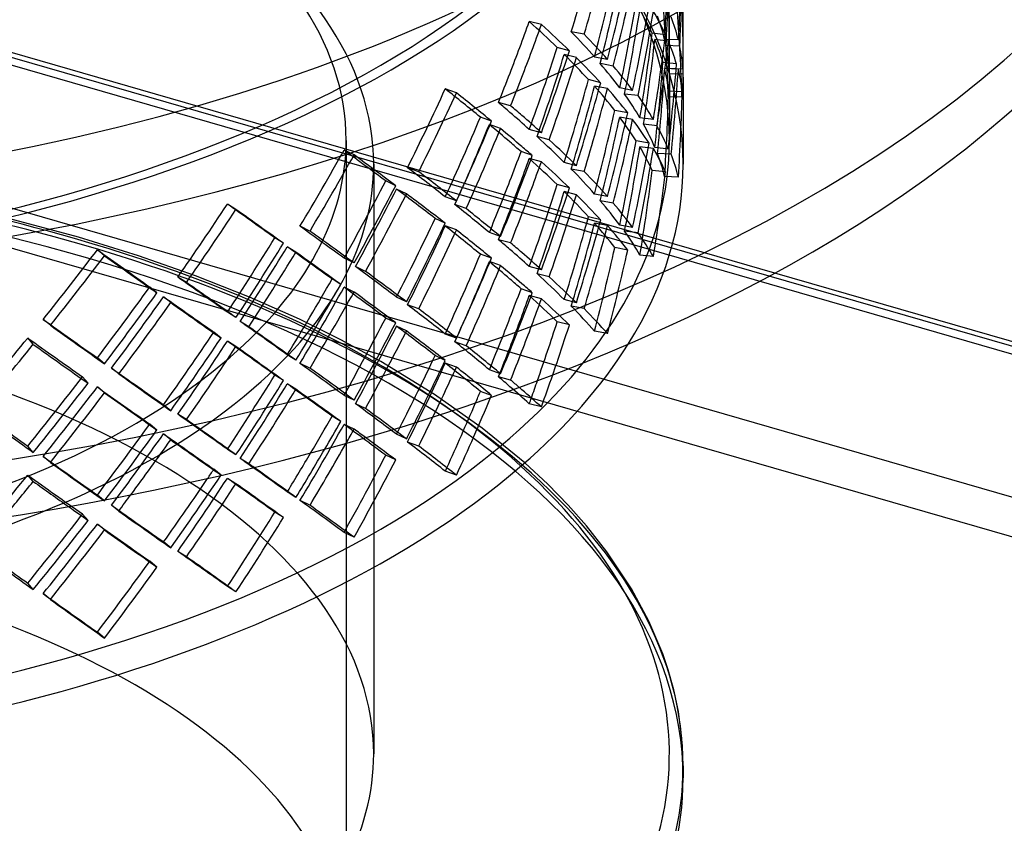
# Model space of a CAD drawing. Header units: millimetres. Extents: x -381 to 381, y -336 to 289.
# Tile 8 of 11: x 98 to 277, y -121 to 25. Entities that reach past the tile are written whole.
import ezdxf

# ---------------------------------------------------------------- set-up
doc = ezdxf.new("R2010")
doc.units = ezdxf.units.MM
doc.layers.add('HIDDEN', color=7, linetype='Continuous')
doc.layers.add('THICK', color=7, linetype='Continuous')

msp = doc.modelspace()

# ---------------------------------------------------------------- linework, layer by layer
at = {"layer": 'HIDDEN'}
for p, q in [((235.43, -21.33), (-99.27, 75.29)), ((234.37, -21.9), (-100.66, 74.81)), ((378.16, -64.85), (-98.16, 72.65)), ((378.16, -90.83), (-98.16, 46.67)), ((375.66, -97.33), (-100.66, 40.17)), ((192.99, 23.81), (190.79, 24.4)), ((200.76, 22.06), (198.42, 22.49)), ((215.56, 21.97), (213.12, 22.24)), ((216.25, 17.13), (216.25, 22.52)), ((218.75, 17.03), (218.75, 22.71)), ((216.06, 20.83), (213.62, 21.11)), ((217.88, 21.02), (215.39, 21.13)), ((218.13, 19.9), (215.64, 20.01)), ((198.07, 19.06), (195.86, 19.65)), ((199.35, 17.81), (197.14, 18.4)), ((205, 17.5), (202.65, 17.93)), ((206.04, 16.29), (203.7, 16.73)), ((217.55, 16.66), (215.09, 16.94)), ((217.88, 15.74), (215.39, 15.85)), ((218.69, 15.75), (216.19, 15.86)), ((218.74, 14.86), (216.24, 14.81)), ((203.76, 13.24), (201.54, 13.83)), ((205, 12.22), (202.65, 12.66)), ((216.25, 14.19), (216.25, 2.77)), ((218.75, 14.29), (218.75, -1.56)), ((177.54, 11.41), (175.51, 12.14)), ((209.57, 11.86), (207.22, 12.3)), ((210.55, 10.91), (208.11, 11.19)), ((218.6, 11.58), (216.1, 11.7)), ((187.4, 9.06), (185.19, 9.65)), ((218.53, 10.72), (216.04, 10.66)), ((208.68, 7.77), (206.33, 8.2)), ((183.93, 6.28), (181.9, 7.01)), ((185.56, 4.93), (183.53, 5.66)), ((209.57, 6.59), (207.22, 7.02)), ((213.34, 6.59), (210.9, 6.86)), ((214, 5.44), (211.56, 5.71)), ((192.99, 4.18), (190.79, 4.77)), ((157.5, 2.77), (157.5, -147.66)), ((194.41, 2.89), (192.2, 3.48)), ((212.55, 2.26), (210.19, 2.7)), ((158.93, 0.15), (157.11, 1.01)), ((191.34, 0.02), (189.29, 0.75)), ((213.34, 1.31), (210.9, 1.59)), ((216.06, 1.2), (213.62, 1.47)), ((216.58, 0.29), (214.09, 0.4)), ((162.5, -1.56), (162.5, -74.78)), ((192.99, -1.1), (190.79, -0.51)), ((199.35, -1.82), (197.14, -1.23)), ((170.68, -2.92), (168.65, -2.19)), ((200.76, -2.86), (198.42, -2.42)), ((215.56, -2.95), (213.12, -2.67)), ((166.5, -5.45), (164.68, -4.59)), ((198.07, -5.85), (195.86, -5.26)), ((217.88, -3.89), (215.39, -3.78)), ((168.47, -6.92), (166.65, -6.06)), ((199.35, -7.1), (197.14, -6.51)), ((205, -7.41), (202.65, -6.98)), ((137.47, -9.77), (135.9, -8.8)), ((177.54, -8.23), (175.51, -7.49)), ((179.31, -9.62), (177.28, -8.89)), ((206.04, -8.62), (203.7, -8.19)), ((108.82, -14.81), (95.44, -11.25)), ((175.5, -12.26), (173.67, -11.4)), ((203.76, -11.67), (201.54, -11.08)), ((205, -12.69), (202.65, -12.26)), ((150.92, -13.69), (149.11, -12.83)), ((177.54, -13.5), (175.51, -12.77)), ((185.56, -14.71), (183.53, -13.97)), ((209.57, -13.05), (207.22, -12.61)), ((210.55, -14), (208.11, -13.73)), ((119.74, -18.18), (108.82, -14.81)), ((146.11, -15.91), (144.53, -14.94)), ((187.4, -15.85), (185.19, -15.26)), ((113.57, -18.18), (112.27, -17.11)), ((148.36, -17.53), (146.79, -16.55)), ((208.68, -17.15), (206.33, -16.71)), ((130.12, -21.82), (119.74, -18.18)), ((158.93, -19.49), (157.11, -18.63)), ((183.93, -18.63), (181.9, -17.9)), ((185.56, -19.98), (183.53, -19.25)), ((213.34, -18.32), (210.9, -18.05)), ((161.01, -21.01), (159.19, -20.15)), ((192.99, -20.74), (190.79, -20.15)), ((194.41, -22.03), (192.2, -21.44)), ((128.47, -23.04), (126.9, -22.07)), ((139.94, -25.71), (130.12, -21.82)), ((156.53, -23.38), (154.94, -22.4)), ((123.1, -24.93), (121.8, -23.86)), ((158.93, -24.77), (157.11, -23.91)), ((191.34, -24.9), (189.29, -24.16)), ((125.62, -26.7), (124.31, -25.63)), ((149.01, -29.73), (139.94, -25.71)), ((168.47, -26.56), (166.65, -25.7)), ((192.99, -26.01), (190.79, -25.43)), ((199.35, -26.74), (197.14, -26.15)), ((137.47, -29.41), (135.9, -28.44)), ((170.68, -27.84), (168.65, -27.1)), ((200.76, -27.77), (198.42, -27.33)), ((103.73, -30.81), (102.43, -29.74)), ((139.83, -31.08), (138.26, -30.11)), ((156.56, -33.45), (149.01, -29.73)), ((166.5, -30.36), (164.68, -29.5)), ((198.07, -30.76), (195.86, -30.17)), ((134.76, -33.13), (133.45, -32.05)), ((168.47, -31.83), (166.65, -30.97)), ((205, -32.33), (202.65, -31.89)), ((100.62, -34.27), (99.62, -33.12)), ((137.47, -34.69), (135.9, -33.71)), ((163.8, -37.38), (156.56, -33.45)), ((177.54, -33.14), (175.51, -32.41)), ((179.31, -34.53), (177.28, -33.8)), ((113.57, -37.81), (112.27, -36.74)), ((148.36, -37.16), (146.79, -36.19)), ((173.58, -43.36), (163.8, -37.38)), ((175.5, -37.18), (173.67, -36.31)), ((116.16, -39.65), (114.86, -38.58)), ((150.92, -38.6), (149.11, -37.74)), ((177.54, -38.42), (175.51, -37.69)), ((185.56, -39.62), (183.53, -38.89)), ((110.59, -41.34), (109.58, -40.18)), ((146.11, -40.83), (144.53, -39.85)), ((187.4, -40.76), (185.19, -40.17)), ((113.57, -43.09), (112.27, -42.02)), ((148.36, -42.44), (146.79, -41.46)), ((183.93, -43.55), (181.9, -42.82)), ((158.93, -44.4), (157.11, -43.54)), ((182.24, -49.51), (173.58, -43.36)), ((125.62, -46.33), (124.31, -45.26)), ((161.01, -45.92), (159.19, -45.07)), ((192.99, -45.65), (190.79, -45.06)), ((128.47, -47.95), (126.9, -46.98)), ((156.53, -48.29), (154.94, -47.31)), ((123.1, -49.84), (121.8, -48.77)), ((158.93, -49.68), (157.11, -48.82)), ((189.95, -55.81), (182.24, -49.51)), ((125.62, -51.61), (124.31, -50.54)), ((168.47, -51.47), (166.65, -50.61)), ((100.62, -53.9), (99.62, -52.76)), ((137.47, -54.32), (135.9, -53.35)), ((170.68, -52.75), (168.65, -52.02)), ((103.73, -55.72), (102.43, -54.65)), ((139.83, -55.99), (138.26, -55.02)), ((134.76, -58.04), (133.45, -56.96)), ((100.62, -59.18), (99.62, -58.03)), ((137.47, -59.6), (135.9, -58.63)), ((177.54, -58.05), (175.51, -57.32)), ((113.4, -62.58), (112.27, -61.66)), ((148.36, -62.07), (146.79, -61.1)), ((116.16, -64.56), (114.86, -63.49)), ((150.92, -63.51), (149.11, -62.65)), ((110.59, -66.25), (109.58, -65.1)), ((113.57, -68), (112.27, -66.93)), ((158.93, -69.31), (157.11, -68.45)), ((128.47, -72.86), (126.9, -71.89)), ((123.1, -74.75), (121.8, -73.68)), ((137.47, -79.23), (135.9, -78.26)), ((103.73, -80.64), (102.43, -79.57))]:
    msp.add_line(p, q, dxfattribs=at)
for centre, major_axis, ratio, start_param, end_param in [((0, 2.77), (-216.25, 0), 0.5, 3.141591, 5.759587), ((0, -1.56), (-218.75, 0), 0.5, 3.141591, 5.759587), ((0, 2.77), (-157.5, 0), 0.5, 3.141591, 5.759587), ((0, 87.04), (-218.75, 0), 0.5, -0.000001, 2.617994), ((0, 87.04), (216.25, 0), 0.5, 3.141591, 5.759587), ((0, -1.56), (-162.5, 0), 0.5, 3.141591, 5.759587), ((0, 75.3), (-94.08, -283.81), 0.686056, 1.611956, 1.664399), ((0, 75.3), (-95.17, -287.1), 0.686056, 1.612556, 1.664399), ((0, 30.76), (-26.11, -294.52), 0.728882, 1.602713, 1.655157), ((0, 30.76), (-26.41, -297.92), 0.728882, 1.602713, 1.654557), ((0, 25.48), (-26.11, -294.52), 0.728882, 1.616807, 1.669275), ((0, 25.48), (-26.41, -297.92), 0.728882, 1.616646, 1.668513), ((0, 55.67), (-94.08, -283.81), 0.686056, 1.664399, 1.716842), ((0, 55.67), (-95.17, -287.1), 0.686056, 1.664399, 1.716243), ((0, 50.39), (-94.08, -283.81), 0.686056, 1.678493, 1.730961), ((0, 50.39), (-95.17, -287.1), 0.686056, 1.678332, 1.730199), ((0, 5.84), (-26.11, -294.52), 0.728882, 1.691838, 1.721928), ((0, 5.84), (-26.41, -297.92), 0.728882, 1.691837, 1.720559), ((0, 25.48), (13.14, -295.18), 0.731254, 1.510015, 1.554575), ((0, 25.48), (13.29, -298.59), 0.731254, 1.510015, 1.554575), ((0, 30.76), (-94.08, -283.81), 0.686056, 1.730961, 1.783613), ((0, 30.76), (-95.17, -287.1), 0.686056, 1.730199, 1.782244), ((0, 50.39), (-62.7, -290.28), 0.712965, 1.589714, 1.642157), ((0, 50.39), (-63.43, -293.64), 0.712965, 1.590314, 1.642157), ((0, 50.39), (-215.7, 46.59), 0.330939, -2.899867, -2.847424), ((0, 50.39), (-218.19, 47.13), 0.330939, -2.899267, -2.847424), ((0, 30.76), (-216.14, 19.16), 0.360127, -3.020552, -2.968109), ((0, 5.84), (13.14, -295.18), 0.731254, 1.554575, 1.607018), ((0, 30.76), (-218.64, 19.38), 0.360127, -3.020552, -2.968709), ((0, 5.84), (13.29, -298.59), 0.731254, 1.554575, 1.606418), ((0, 75.3), (-119.8, -276.42), 0.651321, 1.634323, 1.667744), ((0, 75.3), (-121.18, -279.61), 0.651321, 1.634323, 1.667744), ((0, 75.3), (-215.23, 93.28), 0.2244, -2.606911, -2.554468), ((0, 75.3), (-217.72, 94.36), 0.2244, -2.606311, -2.554468), ((0, 55.67), (-215.3, 71.37), 0.283203, -2.691497, -2.639054), ((0, 55.67), (-217.79, 72.19), 0.283203, -2.691497, -2.639654), ((0, 30.76), (-62.7, -290.28), 0.712965, 1.642157, 1.694601), ((0, 30.76), (-63.43, -293.64), 0.712965, 1.642157, 1.694001), ((0, 5.84), (-26.11, -294.52), 0.728882, 1.669275, 1.691838), ((0, 5.84), (-26.41, -297.92), 0.728882, 1.668513, 1.691837), ((0, 25.48), (-62.7, -290.28), 0.712965, 1.656251, 1.708719), ((0, 50.39), (-215.7, 46.59), 0.330939, -2.966638, -2.913985), ((0, 25.48), (-63.43, -293.64), 0.712965, 1.65609, 1.707957), ((0, 30.76), (-216.14, 19.16), 0.360127, -3.087114, -3.034646), ((0, 50.39), (-218.19, 47.13), 0.330939, -2.965269, -2.913223), ((0, 30.76), (-218.64, 19.38), 0.360127, -3.086352, -3.034485), ((0, 55.67), (-119.8, -276.42), 0.651321, 1.667744, 1.720187), ((0, 50.39), (-119.8, -276.42), 0.651321, 1.681837, 1.734305), ((0, 55.67), (-121.18, -279.61), 0.651321, 1.667744, 1.719587), ((0, 75.3), (-215.23, 93.28), 0.2244, -2.673682, -2.621029), ((0, 50.39), (-121.18, -279.61), 0.651321, 1.681676, 1.733544), ((0, 75.3), (-217.72, 94.36), 0.2244, -2.672313, -2.620267), ((0, 55.67), (-215.3, 71.37), 0.283203, -2.758059, -2.705591), ((0, 55.67), (-217.79, 72.19), 0.283203, -2.757297, -2.70543), ((0, 5.84), (-62.7, -290.28), 0.712965, 1.708719, 1.761371), ((0, 5.84), (-63.43, -293.64), 0.712965, 1.707957, 1.760003), ((0, 25.48), (13.14, -295.18), 0.731254, 1.502131, 1.510015), ((0, 25.48), (13.29, -298.59), 0.731254, 1.502731, 1.510015), ((0, 75.3), (-119.8, -276.42), 0.651321, 1.6153, 1.634323), ((0, 25.48), (-26.11, -294.52), 0.728882, 1.55027, 1.602713), ((0, 25.48), (-216.14, 19.16), 0.360127, -3.072996, -3.020552), ((0, 5.84), (216.22, 9.62), 0.36454, -0.016224, -0.00834), ((0, 25.48), (-26.41, -297.92), 0.728882, 1.55087, 1.602713), ((0, 25.48), (-218.64, 19.38), 0.360127, -3.072396, -3.020552), ((0, 5.84), (218.72, 9.73), 0.36454, -0.016224, -0.00894), ((0, -110.85), (218.75, 0), 0.5, 1.047198, 2.617994), ((0, 75.3), (-121.18, -279.61), 0.651321, 1.6159, 1.634323), ((0, 30.76), (-119.8, -276.42), 0.651321, 1.734305, 1.786958), ((0, 50.39), (-94.08, -283.81), 0.686056, 1.611956, 1.664399), ((0, 30.76), (-121.18, -279.61), 0.651321, 1.733544, 1.785589), ((0, 50.39), (-215.3, 71.37), 0.283203, -2.743941, -2.691497), ((0, 5.84), (216.22, 9.62), 0.36454, -0.060783, -0.016224), ((0, 5.84), (218.72, 9.73), 0.36454, -0.060783, -0.016224), ((0, 75.3), (140.56, 268.79), 0.611397, -1.539534, -1.487091), ((0, 75.3), (142.18, 271.9), 0.611397, -1.538934, -1.487091), ((0, 75.3), (215.49, -112.69), 0.160444, 0.655124, 0.707568), ((0, 75.3), (217.98, -113.99), 0.160444, 0.655724, 0.707568), ((0, 50.39), (-95.17, -287.1), 0.686056, 1.612556, 1.664399), ((0, 50.39), (-217.79, 72.19), 0.283203, -2.743341, -2.691497), ((0, 30.76), (-215.7, 46.59), 0.330939, -2.847424, -2.79498), ((0, 30.76), (-218.19, 47.13), 0.330939, -2.847424, -2.79558), ((0, 5.84), (-26.11, -294.52), 0.728882, 1.602713, 1.655157), ((0, 5.84), (-26.41, -297.92), 0.728882, 1.602713, 1.654557), ((0, 55.67), (-215.23, 93.28), 0.2244, -2.521046, -2.502024), ((0, 55.67), (-217.72, 94.36), 0.2244, -2.521046, -2.502624), ((0, 55.67), (-215.23, 93.28), 0.2244, -2.554468, -2.521046), ((0, 55.67), (-217.72, 94.36), 0.2244, -2.554468, -2.521046), ((0, 30.76), (-94.08, -283.81), 0.686056, 1.664399, 1.716842), ((0, 30.76), (-95.17, -287.1), 0.686056, 1.664399, 1.716243), ((0, -113.02), (-218.75, 0), 0.5, 3.141591, 5.759587), ((0, 55.67), (140.56, 268.79), 0.611397, -1.487091, -1.434647), ((0, 50.39), (140.56, 268.79), 0.611397, -1.472997, -1.420529), ((0, 55.67), (142.18, 271.9), 0.611397, -1.487091, -1.435247), ((0, 75.3), (215.49, -112.69), 0.160444, 0.607304, 0.641006), ((0, 25.48), (-94.08, -283.81), 0.686056, 1.678493, 1.730961), ((0, 25.48), (-95.17, -287.1), 0.686056, 1.678332, 1.730199), ((0, 50.39), (-215.3, 71.37), 0.283203, -2.810711, -2.758059), ((0, 50.39), (-217.79, 72.19), 0.283203, -2.809342, -2.757297), ((0, 30.76), (-215.7, 46.59), 0.330939, -2.913985, -2.861517), ((0, 30.76), (-218.19, 47.13), 0.330939, -2.913223, -2.861356), ((0, 50.39), (142.18, 271.9), 0.611397, -1.473158, -1.421291), ((0, 75.3), (217.98, -113.99), 0.160444, 0.607304, 0.641768), ((0, 2.77), (-216.25, 0), 0.5, -0.000001, 2.617994), ((0, -108.69), (216.25, 0), 0.5, 1.047198, 2.636772), ((0, 2.77), (-157.5, 0), 0.5, 2.617994, 3.141591), ((0, 2.77), (-216.25, 0), 0.5, 2.617994, 3.141591), ((0, 75.3), (215.49, -112.69), 0.160444, 0.588354, 0.607304), ((0, 55.67), (-215.23, 93.28), 0.2244, -2.621029, -2.568561), ((0, 55.67), (-217.72, 94.36), 0.2244, -2.620267, -2.5684), ((0, 5.84), (-94.08, -283.81), 0.686056, 1.730961, 1.783613), ((0, 5.84), (-95.17, -287.1), 0.686056, 1.730199, 1.782244), ((0, 75.3), (157.34, 261.15), 0.568083, -1.56601, -1.513566), ((0, 75.3), (159.16, 264.17), 0.568083, -1.56541, -1.513566), ((0, 75.3), (215.9, -130.07), 0.095094, 0.762334, 0.814777), ((0, 75.3), (218.39, -131.58), 0.095094, 0.762934, 0.814777), ((0, 30.76), (140.56, 268.79), 0.611397, -1.386827, -1.367877), ((0, 75.3), (217.98, -113.99), 0.160444, 0.589723, 0.607304), ((0, 30.76), (142.18, 271.9), 0.611397, -1.386827, -1.369246), ((0, 25.48), (-62.7, -290.28), 0.712965, 1.589714, 1.642157), ((0, 25.48), (-63.43, -293.64), 0.712965, 1.590314, 1.642157), ((0, 25.48), (-215.7, 46.59), 0.330939, -2.899867, -2.847424), ((0, 25.48), (-218.19, 47.13), 0.330939, -2.899267, -2.847424), ((0, 5.84), (-216.14, 19.16), 0.360127, -3.020552, -2.968109), ((0, 5.84), (-218.64, 19.38), 0.360127, -3.020552, -2.968709), ((0, -1.56), (-162.5, 0), 0.5, -0.000001, 2.617994), ((0, -1.56), (-162.5, 0), 0.5, 2.617994, 3.141591), ((0, 50.39), (-119.8, -276.42), 0.651321, 1.634323, 1.667744), ((0, 50.39), (-121.18, -279.61), 0.651321, 1.634323, 1.667744), ((0, 50.39), (-215.23, 93.28), 0.2244, -2.606911, -2.554468), ((0, 50.39), (-217.72, 94.36), 0.2244, -2.606311, -2.554468), ((0, -1.56), (-218.75, 0), 0.5, 2.838299, 3.141591), ((0, 55.67), (215.49, -112.69), 0.160444, 0.707568, 0.760011), ((0, 55.67), (217.98, -113.99), 0.160444, 0.707568, 0.759411), ((0, 30.76), (-215.3, 71.37), 0.283203, -2.691497, -2.639054), ((0, 30.76), (-217.79, 72.19), 0.283203, -2.691497, -2.639654), ((0, 5.84), (-62.7, -290.28), 0.712965, 1.642157, 1.694601), ((0, 5.84), (-63.43, -293.64), 0.712965, 1.642157, 1.694001), ((0, 55.67), (157.34, 261.15), 0.568083, -1.513566, -1.461123), ((0, 30.76), (140.56, 268.79), 0.611397, -1.420529, -1.386827), ((0, 30.76), (142.18, 271.9), 0.611397, -1.421291, -1.386827), ((0, 30.76), (-119.8, -276.42), 0.651321, 1.667744, 1.720187), ((0, 55.67), (159.16, 264.17), 0.568083, -1.513566, -1.461723), ((0, 50.39), (157.34, 261.15), 0.568083, -1.499473, -1.447005), ((0, 50.39), (159.16, 264.17), 0.568083, -1.499634, -1.447766), ((0, 75.3), (215.9, -130.07), 0.095094, 0.695563, 0.748216), ((0, 75.3), (218.39, -131.58), 0.095094, 0.696932, 0.748977), ((0, 25.48), (-119.8, -276.42), 0.651321, 1.681837, 1.734305), ((0, 30.76), (-121.18, -279.61), 0.651321, 1.667744, 1.719587), ((0, 25.48), (-121.18, -279.61), 0.651321, 1.681676, 1.733544), ((0, 50.39), (-215.23, 93.28), 0.2244, -2.673682, -2.621029), ((0, 50.39), (-217.72, 94.36), 0.2244, -2.672313, -2.620267), ((0, 75.3), (170.96, 253.45), 0.52248, -1.602716, -1.550273), ((0, 75.3), (216.2, -145.84), 0.03043, 0.859312, 0.911755), ((0, 55.67), (215.49, -112.69), 0.160444, 0.641006, 0.693474), ((0, 30.76), (-215.3, 71.37), 0.283203, -2.758059, -2.705591), ((0, 30.76), (-217.79, 72.19), 0.283203, -2.757297, -2.70543), ((0, 75.3), (172.94, 256.38), 0.52248, -1.602116, -1.550273), ((0, 75.3), (218.7, -147.53), 0.03043, 0.859912, 0.911755), ((0, 55.67), (217.98, -113.99), 0.160444, 0.641768, 0.693635), ((0, 50.39), (-119.8, -276.42), 0.651321, 1.6153, 1.634323), ((0, 50.39), (-121.18, -279.61), 0.651321, 1.6159, 1.634323), ((0, 30.76), (157.34, 261.15), 0.568083, -1.447005, -1.394352), ((0, 30.76), (159.16, 264.17), 0.568083, -1.447766, -1.395721), ((0, 5.84), (-119.8, -276.42), 0.651321, 1.734305, 1.786958), ((0, 25.48), (-94.08, -283.81), 0.686056, 1.611956, 1.664399), ((0, 5.84), (-121.18, -279.61), 0.651321, 1.733544, 1.785589), ((0, 25.48), (-215.3, 71.37), 0.283203, -2.743941, -2.691497), ((0, 55.67), (215.9, -130.07), 0.095094, 0.814777, 0.867221), ((0, 55.67), (218.39, -131.58), 0.095094, 0.814777, 0.866621), ((0, 50.39), (140.56, 268.79), 0.611397, -1.539534, -1.487091), ((0, 50.39), (142.18, 271.9), 0.611397, -1.538934, -1.487091), ((0, 50.39), (215.49, -112.69), 0.160444, 0.655124, 0.707568), ((0, 50.39), (217.98, -113.99), 0.160444, 0.655724, 0.707568), ((0, 25.48), (-95.17, -287.1), 0.686056, 1.612556, 1.664399), ((0, 25.48), (-217.79, 72.19), 0.283203, -2.743341, -2.691497), ((0, 5.84), (-215.7, 46.59), 0.330939, -2.847424, -2.79498), ((0, 5.84), (-218.19, 47.13), 0.330939, -2.847424, -2.79558), ((0, -108.69), (216.25, 0), 0.5, 0.504821, 1.047198), ((0, 55.67), (170.96, 253.45), 0.52248, -1.550273, -1.497829), ((0, 55.67), (172.94, 256.38), 0.52248, -1.550273, -1.498429), ((0, 30.76), (-215.23, 93.28), 0.2244, -2.521046, -2.502024), ((0, 30.76), (-217.72, 94.36), 0.2244, -2.521046, -2.502624), ((0, 75.3), (182.06, 245.57), 0.475197, -1.647355, -1.594911), ((0, -110.85), (218.75, 0), 0.5, 0, 1.047198), ((0, 75.3), (216.19, -160.28), 0.032533, -1.000802, -0.948359), ((0, 50.39), (170.96, 253.45), 0.52248, -1.536179, -1.483711), ((0, 50.39), (172.94, 256.38), 0.52248, -1.53634, -1.484473), ((0, 75.3), (216.2, -145.84), 0.03043, 0.792541, 0.845194), ((0, 75.3), (218.7, -147.53), 0.03043, 0.79391, 0.845956), ((0, 30.76), (-215.23, 93.28), 0.2244, -2.554468, -2.521046), ((0, 30.76), (-217.72, 94.36), 0.2244, -2.554468, -2.521046), ((0, 5.84), (-94.08, -283.81), 0.686056, 1.664399, 1.716842), ((0, 5.84), (-95.17, -287.1), 0.686056, 1.664399, 1.716243), ((0, 75.3), (184.17, 248.41), 0.475197, -1.646755, -1.594911), ((0, 75.3), (218.69, -162.13), 0.032533, -1.000802, -0.948958), ((0, 30.76), (140.56, 268.79), 0.611397, -1.487091, -1.434647), ((0, 25.48), (140.56, 268.79), 0.611397, -1.472997, -1.420529), ((0, 30.76), (142.18, 271.9), 0.611397, -1.487091, -1.435247), ((0, 50.39), (215.49, -112.69), 0.160444, 0.607304, 0.641006), ((0, -108.69), (162.5, 0), 0.5, -0.000001, 2.617994), ((0, 55.67), (215.9, -130.07), 0.095094, 0.748216, 0.800684), ((0, 55.67), (218.39, -131.58), 0.095094, 0.748977, 0.800845), ((0, 25.48), (142.18, 271.9), 0.611397, -1.473158, -1.421291), ((0, 50.39), (217.98, -113.99), 0.160444, 0.607304, 0.641768), ((0, 30.76), (-215.23, 93.28), 0.2244, -2.621029, -2.568561), ((0, 55.67), (216.2, -145.84), 0.03043, 0.911755, 0.964199), ((0, 55.67), (218.7, -147.53), 0.03043, 0.911755, 0.963599), ((0, 30.76), (170.96, 253.45), 0.52248, -1.483711, -1.431059), ((0, 50.39), (215.49, -112.69), 0.160444, 0.588354, 0.607304), ((0, 50.39), (217.98, -113.99), 0.160444, 0.589723, 0.607304), ((0, 30.76), (-217.72, 94.36), 0.2244, -2.620267, -2.5684), ((0, 55.67), (182.06, 245.57), 0.475197, -1.594911, -1.542468), ((0, 55.67), (184.17, 248.41), 0.475197, -1.594911, -1.543068), ((0, 30.76), (172.94, 256.38), 0.52248, -1.484473, -1.432428), ((0, 50.39), (157.34, 261.15), 0.568083, -1.56601, -1.513566), ((0, 50.39), (159.16, 264.17), 0.568083, -1.56541, -1.513566), ((0, 50.39), (215.9, -130.07), 0.095094, 0.762334, 0.814777), ((0, 50.39), (218.39, -131.58), 0.095094, 0.762934, 0.814777), ((0, 5.84), (140.56, 268.79), 0.611397, -1.386827, -1.367877), ((0, 5.84), (142.18, 271.9), 0.611397, -1.386827, -1.369246), ((0, 50.39), (182.06, 245.57), 0.475197, -1.580818, -1.528349), ((0, 50.39), (184.17, 248.41), 0.475197, -1.580979, -1.529111), ((0, 75.3), (216.19, -160.28), 0.032533, -0.93424, -0.881588), ((0, 75.3), (218.69, -162.13), 0.032533, -0.935002, -0.882957), ((0, 25.48), (-119.8, -276.42), 0.651321, 1.634323, 1.667744), ((0, 25.48), (-121.18, -279.61), 0.651321, 1.634323, 1.667744), ((0, 25.48), (-215.23, 93.28), 0.2244, -2.606911, -2.554468), ((0, 25.48), (-217.72, 94.36), 0.2244, -2.606311, -2.554468), ((0, 30.76), (215.49, -112.69), 0.160444, 0.707568, 0.760011), ((0, 30.76), (217.98, -113.99), 0.160444, 0.707568, 0.759411), ((0, 5.84), (-215.3, 71.37), 0.283203, -2.691497, -2.639054), ((0, 5.84), (-217.79, 72.19), 0.283203, -2.691497, -2.639654), ((0, 55.67), (216.19, -160.28), 0.032533, -1.053245, -1.000802), ((0, 55.67), (216.2, -145.84), 0.03043, 0.845194, 0.897662), ((0, 30.76), (157.34, 261.15), 0.568083, -1.513566, -1.461123), ((0, 30.76), (159.16, 264.17), 0.568083, -1.513566, -1.461723), ((0, 5.84), (140.56, 268.79), 0.611397, -1.420529, -1.386827), ((0, 5.84), (142.18, 271.9), 0.611397, -1.421291, -1.386827), ((0, 5.84), (-119.8, -276.42), 0.651321, 1.682578, 1.720187), ((0, 55.67), (218.69, -162.13), 0.032533, -1.052645, -1.000802), ((0, 30.76), (182.06, 245.57), 0.475197, -1.528349, -1.475697), ((0, 55.67), (218.7, -147.53), 0.03043, 0.845956, 0.897823), ((0, 25.48), (157.34, 261.15), 0.568083, -1.499473, -1.447005), ((0, 25.48), (159.16, 264.17), 0.568083, -1.499634, -1.447766), ((0, 50.39), (215.9, -130.07), 0.095094, 0.695563, 0.748216), ((0, 50.39), (218.39, -131.58), 0.095094, 0.696932, 0.748977), ((0, 5.84), (-121.18, -279.61), 0.651321, 1.688141, 1.719587), ((0, 50.39), (191.09, 237.37), 0.426523, -1.631744, -1.579276), ((0, 75.3), (215.64, -173.59), 0.093395, -1.016998, -0.964346), ((0, 30.76), (184.17, 248.41), 0.475197, -1.529111, -1.477066), ((0, 50.39), (170.96, 253.45), 0.52248, -1.602716, -1.550273), ((0, 50.39), (216.2, -145.84), 0.03043, 0.859312, 0.911755), ((0, 30.76), (215.49, -112.69), 0.160444, 0.641006, 0.693474), ((0, 50.39), (193.29, 240.12), 0.426523, -1.631905, -1.580038), ((0, 75.3), (218.13, -175.6), 0.093395, -1.01776, -0.965715), ((0, 50.39), (172.94, 256.38), 0.52248, -1.602116, -1.550273), ((0, 50.39), (218.7, -147.53), 0.03043, 0.859912, 0.911755), ((0, 30.76), (217.98, -113.99), 0.160444, 0.641768, 0.693635), ((0, 25.48), (-119.8, -276.42), 0.651321, 1.6153, 1.634323), ((0, 25.48), (-121.18, -279.61), 0.651321, 1.6159, 1.634323), ((0, 2.77), (-157.5, 0), 0.5, 1.956227, 2.617994), ((0, 5.84), (157.34, 261.15), 0.568083, -1.442398, -1.394352), ((0, 5.84), (159.16, 264.17), 0.568083, -1.437037, -1.395721), ((0, 55.67), (216.19, -160.28), 0.032533, -0.986708, -0.93424), ((0, 30.76), (215.9, -130.07), 0.095094, 0.814777, 0.867221), ((0, 30.76), (218.39, -131.58), 0.095094, 0.814777, 0.866621), ((0, 25.48), (140.56, 268.79), 0.611397, -1.539534, -1.487091), ((0, 25.48), (142.18, 271.9), 0.611397, -1.519796, -1.487091), ((0, 25.48), (215.49, -112.69), 0.160444, 0.655124, 0.707568), ((0, 25.48), (217.98, -113.99), 0.160444, 0.655724, 0.707568), ((0, 30.76), (191.09, 237.37), 0.426523, -1.579276, -1.526624), ((0, 55.67), (218.69, -162.13), 0.032533, -0.986869, -0.935002), ((0, 30.76), (170.96, 253.45), 0.52248, -1.550273, -1.497829), ((0, 30.76), (172.94, 256.38), 0.52248, -1.550273, -1.498429), ((0, 5.84), (-215.23, 93.28), 0.2244, -2.521046, -2.502024), ((0, 5.84), (-217.72, 94.36), 0.2244, -2.516599, -2.502624), ((0, 30.76), (193.29, 240.12), 0.426523, -1.580038, -1.527993), ((0, 50.39), (182.06, 245.57), 0.475197, -1.647355, -1.594911), ((0, 50.39), (216.19, -160.28), 0.032533, -1.000802, -0.948359), ((0, 25.48), (170.96, 253.45), 0.52248, -1.536179, -1.483711), ((0, 25.48), (172.94, 256.38), 0.52248, -1.53634, -1.484473), ((0, 50.39), (216.2, -145.84), 0.03043, 0.792541, 0.845194), ((0, 50.39), (218.7, -147.53), 0.03043, 0.79391, 0.845956), ((0, 5.84), (140.56, 268.79), 0.611397, -1.442175, -1.434647), ((0, 5.84), (-215.23, 93.28), 0.2244, -2.554468, -2.521046), ((0, 50.39), (184.17, 248.41), 0.475197, -1.646755, -1.594911), ((0, 50.39), (218.69, -162.13), 0.032533, -1.000802, -0.948958), ((0, 5.84), (142.18, 271.9), 0.611397, -1.436697, -1.435247), ((0, 5.84), (-119.8, -276.42), 0.651321, 1.667744, 1.67144), ((0, 55.67), (215.64, -173.59), 0.093395, -1.069466, -1.016998), ((0, 30.76), (215.9, -130.07), 0.095094, 0.748216, 0.800684), ((0, 30.76), (218.39, -131.58), 0.095094, 0.765602, 0.800845), ((0, 55.67), (218.13, -175.6), 0.093395, -1.069627, -1.01776), ((0, 30.76), (216.2, -145.84), 0.03043, 0.911755, 0.964199), ((0, 30.76), (218.7, -147.53), 0.03043, 0.911755, 0.963599), ((0, 5.84), (170.96, 253.45), 0.52248, -1.456603, -1.431059), ((0, 5.84), (172.94, 256.38), 0.52248, -1.451379, -1.432428), ((0, 30.76), (182.06, 245.57), 0.475197, -1.594911, -1.542468), ((0, 30.76), (184.17, 248.41), 0.475197, -1.594084, -1.543068), ((0, 25.48), (157.34, 261.15), 0.568083, -1.56601, -1.513566), ((0, 25.48), (215.9, -130.07), 0.095094, 0.79119, 0.814777), ((0, 25.48), (159.16, 264.17), 0.568083, -1.523134, -1.513566), ((0, 25.48), (218.39, -131.58), 0.095094, 0.800624, 0.814777), ((0, 25.48), (182.06, 245.57), 0.475197, -1.580818, -1.528349), ((0, 25.48), (184.17, 248.41), 0.475197, -1.56911, -1.529111), ((0, 50.39), (216.19, -160.28), 0.032533, -0.93424, -0.881588), ((0, 50.39), (218.69, -162.13), 0.032533, -0.935002, -0.882957), ((0, 5.84), (157.34, 261.15), 0.568083, -1.447005, -1.445658), ((0, 5.84), (215.49, -112.69), 0.160444, 0.707568, 0.760011), ((0, 30.76), (216.19, -160.28), 0.032533, -1.053245, -1.000802), ((0, 30.76), (216.2, -145.84), 0.03043, 0.845194, 0.897662), ((0, 30.76), (218.69, -162.13), 0.032533, -1.052645, -1.001838), ((0, 5.84), (182.06, 245.57), 0.475197, -1.482365, -1.475697), ((0, 30.76), (218.7, -147.53), 0.03043, 0.892291, 0.897823), ((0, 5.84), (140.56, 268.79), 0.611397, -1.487091, -1.484791), ((0, 25.48), (191.09, 237.37), 0.426523, -1.631744, -1.579276), ((0, 50.39), (215.64, -173.59), 0.093395, -1.016998, -0.964346), ((0, 25.48), (170.96, 253.45), 0.52248, -1.602716, -1.550273), ((0, 5.84), (184.17, 248.41), 0.475197, -1.477281, -1.477066), ((0, 25.48), (216.2, -145.84), 0.03043, 0.902763, 0.911755), ((0, 25.48), (193.29, 240.12), 0.426523, -1.607448, -1.580038), ((0, 50.39), (218.13, -175.6), 0.093395, -1.01776, -0.98441), ((0, 5.84), (170.96, 253.45), 0.52248, -1.483711, -1.48331), ((0, 30.76), (216.19, -160.28), 0.032533, -0.986708, -0.979208), ((0, 5.84), (215.9, -130.07), 0.095094, 0.814777, 0.867221), ((0, 5.84), (191.09, 237.37), 0.426523, -1.527814, -1.526624), ((0, 25.48), (182.06, 245.57), 0.475197, -1.647355, -1.594911), ((0, 25.48), (216.19, -160.28), 0.032533, -1.000802, -0.948359), ((0, 5.84), (157.34, 261.15), 0.568083, -1.513566, -1.512318), ((0, -147.66), (157.5, 0), 0.5, -0.000001, 1.270005), ((0, 5.84), (216.2, -145.84), 0.03043, 0.911755, 0.964199), ((0, 5.84), (182.06, 245.57), 0.475197, -1.542874, -1.542468), ((0, 5.84), (170.96, 253.45), 0.52248, -1.550273, -1.549894), ((0, 5.84), (216.19, -160.28), 0.032533, -1.053245, -1.046024)]:
    msp.add_ellipse(centre, major_axis=major_axis, ratio=ratio, start_param=start_param, end_param=end_param, dxfattribs=at)
at = {"layer": 'THICK'}
for p, q in [((377.04, -62.21), (235.43, -21.33)), ((375.66, -62.69), (234.37, -21.9)), ((166.5, -55.28), (164.68, -54.42)), ((194.13, -59.68), (189.95, -55.81)), ((197.86, -63.49), (194.13, -59.68)), ((113.57, -62.72), (113.4, -62.58)), ((201.17, -67.23), (197.86, -63.49)), ((146.11, -65.74), (144.53, -64.77)), ((204.89, -71.97), (201.17, -67.23)), ((125.62, -71.24), (124.31, -70.17)), ((209.38, -78.67), (204.89, -71.97)), ((162.5, -74.78), (162.5, -108.69)), ((100.62, -78.82), (99.62, -77.67)), ((212.53, -84.54), (209.38, -78.67)), ((215.05, -90.53), (212.53, -84.54)), ((113.57, -87.64), (112.27, -86.57)), ((216.05, -93.44), (215.05, -90.53)), ((217.05, -97.04), (216.05, -93.44)), ((217.89, -101.01), (217.05, -97.04)), ((218.53, -105.88), (217.89, -101.01)), ((218.75, -110.85), (218.53, -105.88)), ((218.75, -110.85), (218.75, -113.02))]:
    msp.add_line(p, q, dxfattribs=at)
for centre, major_axis, ratio, start_param, end_param in [((0, 122.57), (290.9, 0), 0.5, 1.047198, 4.18879), ((0, 122.57), (261.8, 0), 0.5, 2.617994, 5.759587), ((0, 97.37), (320, 0), 0.5, -0.523599, 0), ((0, 87.04), (320, 0), 0.5, 3.141591, 5.759587), ((0, 87.04), (320, 0), 0.5, -0.523599, -0.000001), ((0, 122.57), (290.9, 0), 0.5, -2.094395, -0.523599), ((0, 97.37), (320, 0), 0.5, -2.094395, -0.523599), ((0, -1.56), (-218.75, 0), 0.5, 0.303294, 2.617994), ((0, -1.56), (-218.75, 0), 0.5, 2.617994, 2.838299), ((0, 5.84), (-119.8, -276.42), 0.651321, 1.67144, 1.682578), ((0, 5.84), (-121.18, -279.61), 0.651321, 1.667744, 1.688141), ((0, 5.84), (-217.72, 94.36), 0.2244, -2.521046, -2.516599), ((0, 5.84), (-217.72, 94.36), 0.2244, -2.554468, -2.521046), ((0, 5.84), (142.18, 271.9), 0.611397, -1.487091, -1.436697), ((0, 5.84), (140.56, 268.79), 0.611397, -1.484791, -1.442175), ((0, 25.48), (142.18, 271.9), 0.611397, -1.538934, -1.519796), ((0, 30.76), (218.39, -131.58), 0.095094, 0.748977, 0.765602), ((0, 5.84), (157.34, 261.15), 0.568083, -1.445658, -1.442398), ((0, 5.84), (159.16, 264.17), 0.568083, -1.447766, -1.437037), ((0, 25.48), (215.9, -130.07), 0.095094, 0.762334, 0.79119), ((0, 25.48), (218.39, -131.58), 0.095094, 0.762934, 0.800624), ((0, 5.84), (172.94, 256.38), 0.52248, -1.484473, -1.451379), ((0, 25.48), (159.16, 264.17), 0.568083, -1.56541, -1.523134), ((0, 5.84), (217.98, -113.99), 0.160444, 0.707568, 0.759411), ((0, 5.84), (170.96, 253.45), 0.52248, -1.48331, -1.456603), ((0, 5.84), (157.34, 261.15), 0.568083, -1.512318, -1.461123), ((0, 5.84), (159.16, 264.17), 0.568083, -1.513566, -1.461723), ((0, 30.76), (218.7, -147.53), 0.03043, 0.845956, 0.892291), ((0, -108.69), (216.25, 0), 0.5, -0.523599, 0.504821), ((0, 5.84), (182.06, 245.57), 0.475197, -1.528349, -1.482365), ((0, 5.84), (184.17, 248.41), 0.475197, -1.529111, -1.477281), ((0, 25.48), (172.94, 256.38), 0.52248, -1.602116, -1.550273), ((0, 25.48), (216.2, -145.84), 0.03043, 0.859312, 0.902763), ((0, 25.48), (218.7, -147.53), 0.03043, 0.859912, 0.911755), ((0, 30.76), (218.69, -162.13), 0.032533, -1.001838, -1.000802), ((0, 30.76), (184.17, 248.41), 0.475197, -1.594911, -1.594084), ((0, 25.48), (184.17, 248.41), 0.475197, -1.580979, -1.56911), ((0, 50.39), (218.13, -175.6), 0.093395, -0.98441, -0.965715), ((0, 5.84), (218.39, -131.58), 0.095094, 0.814777, 0.866621), ((0, 5.84), (191.09, 237.37), 0.426523, -1.579276, -1.527814), ((0, 30.76), (218.69, -162.13), 0.032533, -0.986869, -0.935002), ((0, 30.76), (216.19, -160.28), 0.032533, -0.979208, -0.93424), ((0, 5.84), (170.96, 253.45), 0.52248, -1.549894, -1.497829), ((0, 5.84), (172.94, 256.38), 0.52248, -1.550273, -1.498429), ((0, 5.84), (193.29, 240.12), 0.426523, -1.580038, -1.527993), ((0, 25.48), (184.17, 248.41), 0.475197, -1.646755, -1.594911), ((0, 25.48), (218.69, -162.13), 0.032533, -1.000802, -0.948958), ((0, 30.76), (218.13, -175.6), 0.093395, -1.069627, -1.01776), ((0, 30.76), (215.64, -173.59), 0.093395, -1.063247, -1.016998), ((0, 5.84), (218.7, -147.53), 0.03043, 0.911755, 0.963599), ((0, 5.84), (182.06, 245.57), 0.475197, -1.594911, -1.542874), ((0, 5.84), (184.17, 248.41), 0.475197, -1.594911, -1.543068), ((0, 5.84), (218.69, -162.13), 0.032533, -1.052645, -1.000802), ((0, 5.84), (216.19, -160.28), 0.032533, -1.046024, -1.000802), ((0, -108.69), (162.5, 0), 0.5, 3.141591, 5.759587), ((0, -108.69), (162.5, 0), 0.5, -0.523599, -0.000001), ((0, -110.85), (218.75, 0), 0.5, -0.523599, 0), ((0, -113.02), (-218.75, 0), 0.5, -0.000001, 2.617994), ((0, -113.02), (-218.75, 0), 0.5, 2.617994, 3.141591)]:
    msp.add_ellipse(centre, major_axis=major_axis, ratio=ratio, start_param=start_param, end_param=end_param, dxfattribs=at)

doc.saveas('drawing.dxf')
